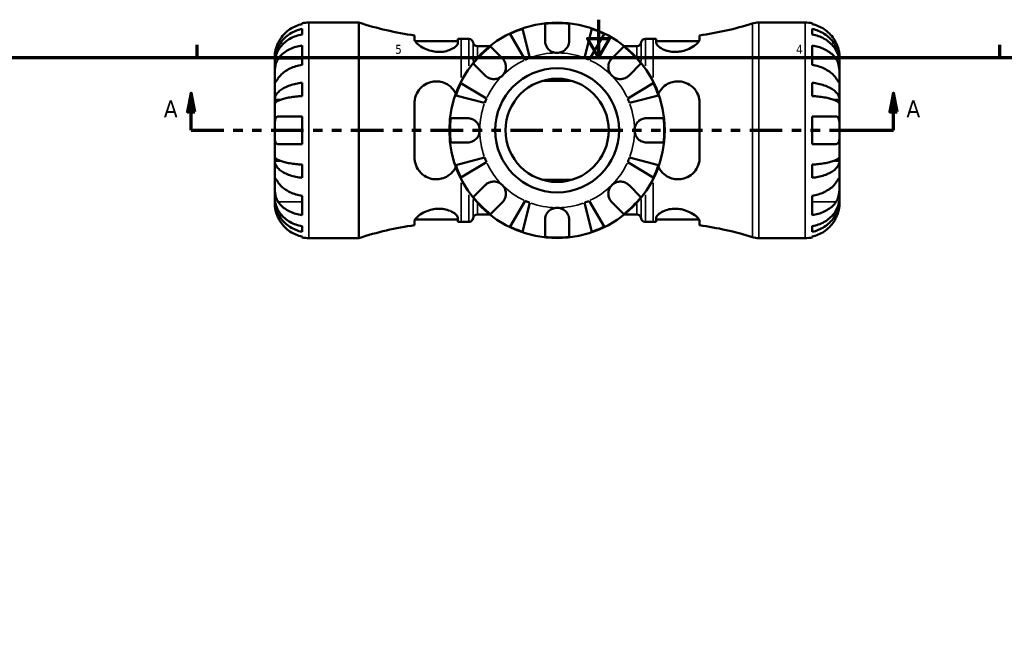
# Model space of a CAD drawing. Header units: inches. Extents: x 0.1 to 36.1, y -4.8 to 25.1.
# Tile 7 of 12: x 10.9 to 21.3, y 15 to 21.4. Entities that reach past the tile are written whole.
import ezdxf

# ---------------------------------------------------------------- set-up
doc = ezdxf.new("R2010")
doc.units = ezdxf.units.IN
doc.header["$MEASUREMENT"] = 0
doc.linetypes.add('DOUBLE_DASH_CHAIN', pattern=[1.2403, 0.6614, -0.0827, 0.1654, -0.0827, 0.1654, -0.0827])
for name, color, linetype, lineweight in [('Border (ANSI)', 7, 'Continuous', 70), ('Section Line (ANSI)', 7, 'DOUBLE_DASH_CHAIN', 70), ('Visible (ANSI)', 7, 'Continuous', 50), ('Visible Narrow (ANSI)', 7, 'Continuous', 35)]:
    doc.layers.add(name, color=color, linetype=linetype, lineweight=lineweight)
doc.styles.add('Label Text (ANSI)', font='tahoma.ttf')
doc.styles.add('Note Text (ANSI)', font='tahoma.ttf')

# ---------------------------------------------------------------- blocks, each defined once
blk = doc.blocks.new('Borders Default Border')
at = {"layer": 'Border (ANSI)'}
for p, q in [((12.75, 21), (12.75, 21.134)), ((21.25, 21), (21.25, 21.134))]:
    blk.add_line(p, q, dxfattribs=at)
at = {"layer": 'Border (ANSI)', "flags": 128}
for points in [[(17, 21.4), (17, 21), (16.885, 21.2), (17.115, 21.2), (17, 21)], [(0.5, 1), (0.5, 21), (33.5, 21), (33.5, 1), (0.5, 1)]]:
    blk.add_lwpolyline(points, dxfattribs=at)
at = {"layer": 'Border (ANSI)', "color": 5, "true_color": 0x0000ff, "char_height": 0.0945, "attachment_point": 7, "style": 'Note Text (ANSI)'}
for s, insert in [('5', (14.847, 21.038)), ('4', (19.092, 21.04))]:
    blk.add_mtext(s, dxfattribs=dict(at, insert=insert))
blk = doc.blocks.new('2dTransSection0')
at = {"layer": 'Section Line (ANSI)', "linetype": 'Continuous'}
for p, q in [((12.689, 20.624), (12.649, 20.427)), ((12.689, 20.427), (12.689, 20.624)), ((12.728, 20.427), (12.689, 20.624)), ((20.123, 20.624), (20.084, 20.427)), ((20.123, 20.427), (20.123, 20.624)), ((20.163, 20.427), (20.123, 20.624)), ((12.649, 20.427), (12.728, 20.427)), ((12.689, 20.23), (12.689, 20.427)), ((20.084, 20.427), (20.163, 20.427)), ((20.123, 20.23), (20.123, 20.427)), ((12.689, 20.23), (13.016, 20.23)), ((19.796, 20.23), (20.123, 20.23))]:
    blk.add_line(p, q, dxfattribs=at)
at = {"layer": 'Section Line (ANSI)', "linetype": 'DOUBLE_DASH_CHAIN', "ltscale": 0.520947}
blk.add_line((12.689, 20.23), (20.123, 20.23), dxfattribs=at)
at = {"layer": 'Section Line (ANSI)', "linetype": 'Continuous', "flags": 128}
for points in [[(12.728, 20.427), (12.689, 20.624), (12.649, 20.427), (12.728, 20.427)], [(20.163, 20.427), (20.123, 20.624), (20.084, 20.427), (20.163, 20.427)]]:
    blk.add_lwpolyline(points, dxfattribs=at)
at = {"layer": 'Section Line (ANSI)'}
for points in [[(12.728, 20.427), (12.689, 20.624), (12.649, 20.427), (12.728, 20.427)], [(20.163, 20.427), (20.123, 20.624), (20.084, 20.427), (20.163, 20.427)]]:
    blk.add_solid(points, dxfattribs=at)
at = {"layer": 'Section Line (ANSI)', "char_height": 0.18, "attachment_point": 7, "style": 'Label Text (ANSI)'}
for insert in [(12.399, 20.368), (20.26, 20.368)]:
    blk.add_mtext('A', dxfattribs=dict(at, insert=insert))

msp = doc.modelspace()

# ---------------------------------------------------------------- linework, layer by layer
at = {"layer": 'Visible (ANSI)'}
for p, q in [((13.935, 21.37), (14.462, 21.37)), ((14.462, 19.09), (14.462, 21.37)), ((18.697, 21.37), (19.189, 21.37)), ((13.863, 21.353), (13.863, 21.363)), ((13.863, 21.245), (13.863, 21.303)), ((16.194, 21.302), (16.273, 20.997)), ((16.434, 21.178), (16.434, 21.356)), ((16.69, 21.356), (16.69, 21.178)), ((16.851, 20.997), (16.93, 21.302)), ((19.261, 21.363), (19.261, 21.353)), ((19.261, 21.303), (19.261, 21.245)), ((15.053, 21.234), (15.053, 21.191)), ((15.06, 21.173), (15.512, 21.173)), ((15.512, 21.155), (15.512, 21.199)), ((15.546, 21.199), (15.627, 21.199)), ((16.224, 20.976), (16.064, 21.248)), ((17.06, 21.248), (16.9, 20.976)), ((17.497, 21.199), (17.578, 21.199)), ((17.612, 21.199), (17.612, 21.155)), ((17.612, 21.173), (18.064, 21.173)), ((18.071, 21.191), (18.071, 21.234)), ((13.863, 20.921), (13.863, 21.127)), ((15.718, 21.119), (15.849, 21.119)), ((15.856, 21.117), (15.983, 20.991)), ((17.141, 20.991), (17.268, 21.117)), ((17.275, 21.119), (17.406, 21.119)), ((19.261, 21.127), (19.261, 20.921)), ((13.572, 20.957), (13.572, 21.007)), ((13.572, 20.957), (13.573, 20.957)), ((13.572, 20.937), (13.572, 20.957)), ((19.552, 20.957), (19.551, 20.957)), ((19.552, 20.957), (19.552, 21.007)), ((19.552, 20.937), (19.552, 20.957)), ((13.572, 20.779), (13.572, 20.937)), ((15.801, 20.809), (15.675, 20.936)), ((17.449, 20.936), (17.323, 20.809)), ((19.552, 20.779), (19.552, 20.937)), ((13.572, 20.551), (13.572, 20.779)), ((16.715, 20.754), (16.409, 20.754)), ((19.552, 20.551), (19.552, 20.779)), ((13.863, 20.592), (13.863, 20.733)), ((15.544, 20.728), (15.815, 20.568)), ((17.309, 20.568), (17.58, 20.728)), ((19.261, 20.733), (19.261, 20.592)), ((13.572, 20.551), (13.627, 20.551)), ((13.572, 20.503), (13.572, 20.551)), ((15.795, 20.519), (15.49, 20.598)), ((17.634, 20.598), (17.329, 20.519)), ((19.552, 20.551), (19.497, 20.551)), ((19.552, 20.503), (19.552, 20.551)), ((13.572, 20.23), (13.572, 20.503)), ((15.053, 20.518), (15.053, 19.941)), ((18.071, 19.941), (18.071, 20.518)), ((19.552, 20.23), (19.552, 20.503)), ((13.607, 20.375), (13.863, 20.375)), ((13.863, 20.085), (13.863, 20.375)), ((15.436, 20.358), (15.614, 20.358)), ((17.51, 20.358), (17.688, 20.358)), ((19.261, 20.375), (19.261, 20.085)), ((19.261, 20.375), (19.516, 20.375)), ((13.572, 19.957), (13.572, 20.23)), ((19.552, 19.957), (19.552, 20.23)), ((13.863, 20.085), (13.607, 20.085)), ((15.614, 20.102), (15.436, 20.102)), ((17.688, 20.102), (17.51, 20.102)), ((19.516, 20.085), (19.261, 20.085)), ((13.572, 19.909), (13.572, 19.957)), ((13.572, 19.681), (13.572, 19.909)), ((13.572, 19.909), (13.627, 19.909)), ((15.49, 19.862), (15.795, 19.941)), ((17.329, 19.941), (17.634, 19.862)), ((19.552, 19.909), (19.497, 19.909)), ((19.552, 19.909), (19.552, 19.957)), ((19.552, 19.681), (19.552, 19.909)), ((13.863, 19.727), (13.863, 19.868)), ((15.815, 19.892), (15.544, 19.732)), ((17.58, 19.732), (17.309, 19.892)), ((19.261, 19.868), (19.261, 19.727)), ((16.409, 19.705), (16.715, 19.705)), ((13.572, 19.523), (13.572, 19.681)), ((15.675, 19.524), (15.801, 19.65)), ((17.323, 19.65), (17.449, 19.524)), ((19.552, 19.523), (19.552, 19.681)), ((13.572, 19.503), (13.572, 19.523)), ((13.572, 19.503), (13.573, 19.503)), ((13.572, 19.453), (13.572, 19.503)), ((13.863, 19.333), (13.863, 19.538)), ((19.261, 19.538), (19.261, 19.333)), ((19.552, 19.503), (19.551, 19.503)), ((19.552, 19.503), (19.552, 19.523)), ((19.552, 19.453), (19.552, 19.503)), ((15.983, 19.469), (15.856, 19.343)), ((16.064, 19.211), (16.224, 19.483)), ((16.273, 19.463), (16.194, 19.158)), ((16.93, 19.158), (16.851, 19.463)), ((16.9, 19.483), (17.06, 19.211)), ((17.268, 19.343), (17.141, 19.469)), ((15.06, 19.287), (15.512, 19.287)), ((15.512, 19.261), (15.512, 19.305)), ((15.718, 19.341), (15.849, 19.341)), ((17.275, 19.341), (17.406, 19.341)), ((17.612, 19.305), (17.612, 19.261)), ((17.612, 19.287), (18.064, 19.287)), ((13.863, 19.157), (13.863, 19.215)), ((15.053, 19.269), (15.053, 19.226)), ((15.546, 19.261), (15.627, 19.261)), ((16.434, 19.104), (16.434, 19.282)), ((16.69, 19.282), (16.69, 19.104)), ((17.497, 19.261), (17.578, 19.261)), ((18.071, 19.226), (18.071, 19.269)), ((19.261, 19.215), (19.261, 19.157)), ((13.863, 19.097), (13.863, 19.107)), ((13.935, 19.09), (14.462, 19.09)), ((18.697, 19.09), (19.189, 19.09)), ((19.261, 19.107), (19.261, 19.097))]:
    msp.add_line(p, q, dxfattribs=at)
for radius in [1.14, 0.656, 0.546]:
    msp.add_circle((16.562, 20.23), radius, dxfattribs=at)
for centre, radius, start, end in [((13.935, 21.007), 0.363, 90, 101.537), ((15.546, 24.715), 3.516, 252.058, 261.9525), ((18.697, 21.142), 0.228, 90, 107.3828), ((19.189, 21.007), 0.363, 78.463, 90), ((16.562, 20.23), 1.134, 108.9533, 116.0467), ((16.562, 20.23), 1.134, 83.5038, 96.4962), ((16.562, 20.23), 1.134, 63.9533, 71.0467), ((17.578, 24.715), 3.516, 278.0475, 287.3828), ((15.546, 24.715), 3.516, 269.4557, 270), ((15.627, 21.153), 0.0456, 7.1808, 90), ((17.497, 21.153), 0.0456, 90, 172.8192), ((17.578, 24.715), 3.516, 270, 270.5443), ((15.718, 21.165), 0.0456, 187.1808, 270), ((16.562, 20.23), 1.134, 128.5038, 141.4962), ((16.562, 20.23), 1.134, 38.5038, 51.4962), ((17.406, 21.165), 0.0456, 270, 352.8192), ((16.562, 20.23), 0.819, 110.6662, 114.3338), ((16.562, 20.23), 0.819, 65.6662, 69.3338), ((16.562, 20.23), 1.134, 153.9533, 161.0467), ((16.562, 20.23), 1.134, 18.9533, 26.0467), ((16.562, 20.23), 0.819, 155.6662, 159.3338), ((16.562, 20.23), 0.819, 20.6662, 24.3338), ((16.562, 20.23), 1.134, 173.5038, 186.4962), ((16.562, 20.23), 1.134, 353.5038, 6.4962), ((16.562, 20.23), 0.819, 200.6662, 204.3338), ((16.562, 20.23), 0.819, 335.6662, 339.3338), ((16.562, 20.23), 1.134, 198.9533, 206.0467), ((16.562, 20.23), 1.134, 333.9533, 341.0467), ((16.562, 20.23), 1.134, 218.5038, 231.4962), ((16.562, 20.23), 1.134, 308.5038, 321.4962), ((16.562, 20.23), 0.819, 245.6662, 249.3338), ((16.562, 20.23), 0.819, 290.6662, 294.3338), ((15.627, 19.306), 0.0456, 270, 352.8192), ((15.718, 19.295), 0.0456, 90, 172.8192), ((17.406, 19.295), 0.0456, 7.1808, 90), ((17.497, 19.306), 0.0456, 187.1808, 270), ((15.546, 15.745), 3.516, 98.0475, 107.942), ((15.546, 15.745), 3.516, 90, 90.5443), ((16.562, 20.23), 1.134, 243.9533, 251.0467), ((16.562, 20.23), 1.134, 288.9533, 296.0467), ((17.578, 15.745), 3.516, 89.4557, 90), ((17.578, 15.745), 3.516, 72.6172, 81.9525), ((13.935, 19.453), 0.363, 258.463, 270), ((16.562, 20.23), 1.134, 263.5038, 276.4962), ((18.697, 19.318), 0.228, 252.6172, 270), ((19.189, 19.453), 0.363, 270, 281.537)]:
    msp.add_arc(centre, radius, start, end, dxfattribs=at)
for points, knots in [([(13.572, 20.957), (13.572, 20.979), (13.574, 21.003), (13.584, 21.049), (13.591, 21.072), (13.608, 21.113), (13.62, 21.134), (13.647, 21.173), (13.663, 21.192), (13.694, 21.222), (13.713, 21.238), (13.754, 21.264), (13.776, 21.275), (13.817, 21.291), (13.839, 21.298), (13.863, 21.303)], [4.116409, 4.116409, 4.116409, 4.116409, 4.288347, 4.288347, 4.460284, 4.460284, 4.631581, 4.631581, 4.802877, 4.802877, 4.973777, 4.973777, 5.144676, 5.144676, 5.310922, 5.310922, 5.310922, 5.310922]), ([(13.863, 21.353), (13.839, 21.348), (13.817, 21.341), (13.776, 21.324), (13.754, 21.313), (13.714, 21.286), (13.695, 21.27), (13.663, 21.238), (13.647, 21.219), (13.624, 21.183), (13.615, 21.167), (13.607, 21.152)], [0.1751077, 0.1751077, 0.1751077, 0.1751077, 0.34055, 0.34055, 0.5115399, 0.5115399, 0.6825299, 0.6825299, 0.8547773, 0.8547773, 0.9804827, 0.9804827, 0.9804827, 0.9804827]), ([(19.516, 21.152), (19.509, 21.167), (19.5, 21.183), (19.477, 21.219), (19.461, 21.238), (19.429, 21.27), (19.41, 21.286), (19.37, 21.313), (19.348, 21.324), (19.307, 21.341), (19.284, 21.348), (19.261, 21.353)], [4.5472579, 4.5472579, 4.5472579, 4.5472579, 4.6729633, 4.6729633, 4.8452107, 4.8452107, 5.0162007, 5.0162007, 5.1871906, 5.1871906, 5.3526329, 5.3526329, 5.3526329, 5.3526329]), ([(19.261, 21.303), (19.285, 21.298), (19.307, 21.291), (19.348, 21.275), (19.37, 21.264), (19.411, 21.238), (19.429, 21.222), (19.461, 21.192), (19.477, 21.173), (19.504, 21.134), (19.516, 21.113), (19.533, 21.072), (19.54, 21.049), (19.55, 21.003), (19.552, 20.979), (19.552, 20.957)], [0.1751, 0.1751, 0.1751, 0.1751, 0.341346, 0.341346, 0.512245, 0.512245, 0.683145, 0.683145, 0.854441, 0.854441, 1.025738, 1.025738, 1.197675, 1.197675, 1.369613, 1.369613, 1.369613, 1.369613]), ([(13.863, 21.245), (13.839, 21.241), (13.817, 21.235), (13.776, 21.22), (13.754, 21.21), (13.713, 21.187), (13.694, 21.173), (13.663, 21.146), (13.647, 21.129), (13.62, 21.094), (13.608, 21.075), (13.591, 21.04), (13.584, 21.019), (13.574, 20.978), (13.572, 20.956), (13.572, 20.937)], [0.1751, 0.1751, 0.1751, 0.1751, 0.341346, 0.341346, 0.512245, 0.512245, 0.683145, 0.683145, 0.854441, 0.854441, 1.025738, 1.025738, 1.197675, 1.197675, 1.369613, 1.369613, 1.369613, 1.369613]), ([(15.512, 21.155), (15.512, 21.152), (15.511, 21.149), (15.506, 21.135), (15.497, 21.124), (15.468, 21.101), (15.447, 21.089), (15.401, 21.071), (15.379, 21.065), (15.335, 21.059), (15.314, 21.059), (15.272, 21.061), (15.251, 21.064), (15.204, 21.076), (15.18, 21.085), (15.13, 21.109), (15.107, 21.125), (15.073, 21.153), (15.062, 21.166), (15.054, 21.183), (15.053, 21.187), (15.053, 21.191)], [-2.049592, -2.049592, -2.049592, -2.049592, -1.968776, -1.968776, -1.73349, -1.73349, -1.476179, -1.476179, -1.278503, -1.278503, -1.119712, -1.119712, -0.954854, -0.954854, -0.743317, -0.743317, -0.469884, -0.469884, -0.220822, -0.220822, -0.112426, -0.112426, -0.112426, -0.112426]), ([(16.562, 21.049), (16.552, 21.049), (16.541, 21.051), (16.52, 21.056), (16.51, 21.06), (16.486, 21.073), (16.473, 21.083), (16.455, 21.105), (16.449, 21.116), (16.44, 21.137), (16.437, 21.149), (16.434, 21.166), (16.434, 21.172), (16.434, 21.178)], [0, 0, 0, 0, 0.0791759, 0.0791759, 0.1631505, 0.1631505, 0.2882875, 0.2882875, 0.382468, 0.382468, 0.4748636, 0.4748636, 0.5244048, 0.5244048, 0.5244048, 0.5244048]), ([(16.69, 21.178), (16.69, 21.168), (16.689, 21.159), (16.685, 21.138), (16.681, 21.128), (16.669, 21.106), (16.661, 21.096), (16.641, 21.075), (16.627, 21.066), (16.596, 21.053), (16.579, 21.049), (16.562, 21.049)], [-0.5247881, -0.5247881, -0.5247881, -0.5247881, -0.4459721, -0.4459721, -0.3557805, -0.3557805, -0.2557503, -0.2557503, -0.12932, -0.12932, 0, 0, 0, 0]), ([(18.071, 21.191), (18.071, 21.187), (18.07, 21.183), (18.063, 21.168), (18.053, 21.156), (18.023, 21.129), (18.002, 21.115), (17.955, 21.09), (17.93, 21.079), (17.881, 21.066), (17.86, 21.062), (17.818, 21.059), (17.798, 21.059), (17.754, 21.064), (17.732, 21.069), (17.687, 21.084), (17.666, 21.095), (17.632, 21.119), (17.62, 21.131), (17.613, 21.147), (17.612, 21.151), (17.612, 21.155)], [-2.068935, -2.068935, -2.068935, -2.068935, -1.966867, -1.966867, -1.731642, -1.731642, -1.477772, -1.477772, -1.248473, -1.248473, -1.080437, -1.080437, -0.924014, -0.924014, -0.734785, -0.734785, -0.489094, -0.489094, -0.232718, -0.232718, -0.129847, -0.129847, -0.129847, -0.129847]), ([(19.552, 20.937), (19.552, 20.956), (19.55, 20.978), (19.54, 21.019), (19.533, 21.04), (19.516, 21.075), (19.504, 21.094), (19.477, 21.129), (19.461, 21.146), (19.429, 21.173), (19.411, 21.187), (19.37, 21.21), (19.348, 21.22), (19.307, 21.235), (19.285, 21.241), (19.261, 21.245)], [4.116409, 4.116409, 4.116409, 4.116409, 4.288347, 4.288347, 4.460284, 4.460284, 4.631581, 4.631581, 4.802877, 4.802877, 4.973777, 4.973777, 5.144676, 5.144676, 5.310922, 5.310922, 5.310922, 5.310922]), ([(13.607, 21.152), (13.605, 21.146), (13.602, 21.14), (13.596, 21.126), (13.593, 21.117), (13.587, 21.099), (13.584, 21.09), (13.579, 21.069), (13.576, 21.057), (13.573, 21.035), (13.572, 21.025), (13.572, 21.01), (13.572, 21.007), (13.572, 21.007)], [-0.5956582, -0.5956582, -0.5956582, -0.5956582, -0.5465521, -0.5465521, -0.4734857, -0.4734857, -0.3959363, -0.3959363, -0.285072, -0.285072, -0.1464321, -0.1464321, 0, 0, 0, 0]), ([(13.607, 20.985), (13.615, 20.996), (13.624, 21.007), (13.647, 21.032), (13.663, 21.045), (13.695, 21.068), (13.714, 21.079), (13.754, 21.098), (13.776, 21.107), (13.817, 21.119), (13.839, 21.124), (13.863, 21.127)], [4.5472579, 4.5472579, 4.5472579, 4.5472579, 4.6729633, 4.6729633, 4.8452107, 4.8452107, 5.0162007, 5.0162007, 5.1871906, 5.1871906, 5.3526329, 5.3526329, 5.3526329, 5.3526329]), ([(19.261, 21.127), (19.284, 21.124), (19.307, 21.119), (19.348, 21.107), (19.37, 21.098), (19.41, 21.079), (19.429, 21.068), (19.461, 21.045), (19.477, 21.032), (19.5, 21.007), (19.509, 20.996), (19.516, 20.985)], [0.1751077, 0.1751077, 0.1751077, 0.1751077, 0.34055, 0.34055, 0.5115399, 0.5115399, 0.6825299, 0.6825299, 0.8547773, 0.8547773, 0.9804827, 0.9804827, 0.9804827, 0.9804827]), ([(19.552, 21.007), (19.552, 21.007), (19.552, 21.008), (19.552, 21.013), (19.552, 21.017), (19.551, 21.03), (19.55, 21.042), (19.546, 21.066), (19.543, 21.077), (19.538, 21.097), (19.535, 21.106), (19.529, 21.123), (19.525, 21.133), (19.52, 21.145), (19.518, 21.148), (19.516, 21.152)], [-2.5507934, -2.5507934, -2.5507934, -2.5507934, -2.4681857, -2.4681857, -2.3792339, -2.3792339, -2.2353535, -2.2353535, -2.1347187, -2.1347187, -2.0608254, -2.0608254, -1.9855601, -1.9855601, -1.9569442, -1.9569442, -1.9569442, -1.9569442]), ([(13.572, 20.779), (13.572, 20.786), (13.572, 20.794), (13.572, 20.812), (13.572, 20.822), (13.573, 20.848), (13.573, 20.863), (13.576, 20.894), (13.579, 20.908), (13.584, 20.932), (13.587, 20.941), (13.593, 20.958), (13.597, 20.966), (13.603, 20.977), (13.605, 20.981), (13.607, 20.985)], [0, 0, 0, 0, 0.0789569, 0.0789569, 0.1633117, 0.1633117, 0.283187, 0.283187, 0.3961463, 0.3961463, 0.4750638, 0.4750638, 0.5517935, 0.5517935, 0.5944511, 0.5944511, 0.5944511, 0.5944511]), ([(15.983, 20.991), (15.985, 20.988), (15.988, 20.985), (15.996, 20.976), (16, 20.969), (16.009, 20.954), (16.012, 20.945), (16.018, 20.924), (16.02, 20.911), (16.02, 20.882), (16.017, 20.866), (16.004, 20.836), (15.995, 20.821), (15.983, 20.809)], [-0.5247, -0.5247, -0.5247, -0.5247, -0.4918187, -0.4918187, -0.4242098, -0.4242098, -0.3529175, -0.3529175, -0.2525465, -0.2525465, -0.1292355, -0.1292355, 0, 0, 0, 0]), ([(17.141, 20.809), (17.135, 20.816), (17.129, 20.824), (17.118, 20.84), (17.114, 20.849), (17.106, 20.872), (17.104, 20.886), (17.104, 20.913), (17.106, 20.926), (17.112, 20.947), (17.116, 20.955), (17.124, 20.97), (17.129, 20.977), (17.137, 20.986), (17.139, 20.988), (17.141, 20.991)], [0, 0, 0, 0, 0.0727176, 0.0727176, 0.1504294, 0.1504294, 0.2566741, 0.2566741, 0.3574985, 0.3574985, 0.4278256, 0.4278256, 0.4958936, 0.4958936, 0.523971, 0.523971, 0.523971, 0.523971]), ([(19.516, 20.985), (19.519, 20.981), (19.521, 20.977), (19.527, 20.966), (19.531, 20.958), (19.537, 20.94), (19.54, 20.931), (19.545, 20.908), (19.547, 20.894), (19.551, 20.861), (19.551, 20.843), (19.552, 20.809), (19.552, 20.793), (19.552, 20.779)], [-0.5948881, -0.5948881, -0.5948881, -0.5948881, -0.5506313, -0.5506313, -0.4741512, -0.4741512, -0.3949688, -0.3949688, -0.2852738, -0.2852738, -0.1464037, -0.1464037, 0, 0, 0, 0]), ([(13.863, 20.921), (13.839, 20.918), (13.817, 20.913), (13.776, 20.901), (13.754, 20.893), (13.714, 20.874), (13.695, 20.862), (13.663, 20.84), (13.647, 20.826), (13.624, 20.801), (13.615, 20.79), (13.607, 20.779)], [0.1751077, 0.1751077, 0.1751077, 0.1751077, 0.34055, 0.34055, 0.5115399, 0.5115399, 0.6825299, 0.6825299, 0.8547773, 0.8547773, 0.9804827, 0.9804827, 0.9804827, 0.9804827]), ([(19.516, 20.779), (19.509, 20.79), (19.5, 20.801), (19.477, 20.826), (19.461, 20.84), (19.429, 20.862), (19.41, 20.874), (19.37, 20.893), (19.348, 20.901), (19.307, 20.913), (19.284, 20.918), (19.261, 20.921)], [4.5472579, 4.5472579, 4.5472579, 4.5472579, 4.6729633, 4.6729633, 4.8452107, 4.8452107, 5.0162007, 5.0162007, 5.1871906, 5.1871906, 5.3526329, 5.3526329, 5.3526329, 5.3526329]), ([(13.607, 20.779), (13.605, 20.775), (13.603, 20.772), (13.596, 20.763), (13.593, 20.757), (13.587, 20.748), (13.584, 20.745), (13.579, 20.738), (13.576, 20.736), (13.573, 20.737), (13.572, 20.74), (13.572, 20.755), (13.572, 20.765), (13.572, 20.779)], [-0.5948881, -0.5948881, -0.5948881, -0.5948881, -0.5506313, -0.5506313, -0.4741512, -0.4741512, -0.3949688, -0.3949688, -0.2852738, -0.2852738, -0.1464037, -0.1464037, 0, 0, 0, 0]), ([(15.053, 20.518), (15.053, 20.531), (15.054, 20.543), (15.061, 20.585), (15.072, 20.613), (15.102, 20.663), (15.123, 20.686), (15.17, 20.72), (15.195, 20.732), (15.244, 20.745), (15.265, 20.748), (15.308, 20.747), (15.328, 20.744), (15.371, 20.731), (15.394, 20.721), (15.439, 20.689), (15.46, 20.667), (15.481, 20.634), (15.486, 20.626), (15.49, 20.617)], [-2.074434, -2.074434, -2.074434, -2.074434, -1.973681, -1.973681, -1.732226, -1.732226, -1.478897, -1.478897, -1.250672, -1.250672, -1.082444, -1.082444, -0.924899, -0.924899, -0.733512, -0.733512, -0.487946, -0.487946, -0.411508, -0.411508, -0.411508, -0.411508]), ([(15.983, 20.809), (15.976, 20.803), (15.968, 20.797), (15.952, 20.786), (15.942, 20.782), (15.92, 20.774), (15.906, 20.772), (15.879, 20.772), (15.866, 20.774), (15.845, 20.78), (15.837, 20.784), (15.822, 20.792), (15.815, 20.797), (15.806, 20.805), (15.804, 20.807), (15.801, 20.809)], [0, 0, 0, 0, 0.0727176, 0.0727176, 0.1504294, 0.1504294, 0.2566741, 0.2566741, 0.3574985, 0.3574985, 0.4278256, 0.4278256, 0.4958936, 0.4958936, 0.523971, 0.523971, 0.523971, 0.523971]), ([(17.323, 20.809), (17.32, 20.807), (17.317, 20.804), (17.308, 20.796), (17.301, 20.791), (17.286, 20.783), (17.277, 20.78), (17.256, 20.773), (17.243, 20.772), (17.214, 20.772), (17.198, 20.775), (17.168, 20.788), (17.153, 20.797), (17.141, 20.809)], [-0.5247, -0.5247, -0.5247, -0.5247, -0.4918187, -0.4918187, -0.4242098, -0.4242098, -0.3529175, -0.3529175, -0.2525465, -0.2525465, -0.1292355, -0.1292355, 0, 0, 0, 0]), ([(17.634, 20.617), (17.636, 20.62), (17.637, 20.624), (17.654, 20.655), (17.675, 20.68), (17.72, 20.715), (17.743, 20.727), (17.787, 20.742), (17.807, 20.746), (17.849, 20.749), (17.87, 20.747), (17.917, 20.737), (17.942, 20.726), (17.992, 20.695), (18.015, 20.671), (18.049, 20.619), (18.061, 20.591), (18.069, 20.547), (18.071, 20.533), (18.071, 20.518)], [-1.768121, -1.768121, -1.768121, -1.768121, -1.738473, -1.738473, -1.479891, -1.479891, -1.27992, -1.27992, -1.121238, -1.121238, -0.958602, -0.958602, -0.744152, -0.744152, -0.47143, -0.47143, -0.221291, -0.221291, -0.106715, -0.106715, -0.106715, -0.106715]), ([(19.552, 20.779), (19.552, 20.772), (19.552, 20.765), (19.552, 20.754), (19.552, 20.749), (19.551, 20.74), (19.551, 20.737), (19.547, 20.736), (19.545, 20.738), (19.54, 20.745), (19.537, 20.749), (19.531, 20.758), (19.527, 20.763), (19.521, 20.772), (19.519, 20.775), (19.516, 20.779)], [0, 0, 0, 0, 0.0789569, 0.0789569, 0.1633117, 0.1633117, 0.283187, 0.283187, 0.3961463, 0.3961463, 0.4750638, 0.4750638, 0.5517935, 0.5517935, 0.5944511, 0.5944511, 0.5944511, 0.5944511]), ([(13.572, 20.551), (13.572, 20.563), (13.574, 20.575), (13.584, 20.6), (13.591, 20.612), (13.608, 20.633), (13.62, 20.644), (13.647, 20.665), (13.663, 20.674), (13.694, 20.69), (13.713, 20.698), (13.754, 20.712), (13.776, 20.718), (13.817, 20.726), (13.839, 20.73), (13.863, 20.733)], [4.116409, 4.116409, 4.116409, 4.116409, 4.288347, 4.288347, 4.460284, 4.460284, 4.631581, 4.631581, 4.802877, 4.802877, 4.973777, 4.973777, 5.144676, 5.144676, 5.310922, 5.310922, 5.310922, 5.310922]), ([(19.261, 20.733), (19.285, 20.73), (19.307, 20.726), (19.348, 20.718), (19.37, 20.712), (19.411, 20.698), (19.429, 20.69), (19.461, 20.674), (19.477, 20.665), (19.504, 20.644), (19.516, 20.633), (19.533, 20.612), (19.54, 20.6), (19.55, 20.575), (19.552, 20.563), (19.552, 20.551)], [0.1751, 0.1751, 0.1751, 0.1751, 0.341346, 0.341346, 0.512245, 0.512245, 0.683145, 0.683145, 0.854441, 0.854441, 1.025738, 1.025738, 1.197675, 1.197675, 1.369613, 1.369613, 1.369613, 1.369613]), ([(13.863, 20.592), (13.839, 20.591), (13.817, 20.589), (13.776, 20.585), (13.754, 20.582), (13.713, 20.575), (13.694, 20.571), (13.663, 20.563), (13.647, 20.559), (13.62, 20.548), (13.608, 20.543), (13.591, 20.533), (13.584, 20.527), (13.574, 20.515), (13.572, 20.508), (13.572, 20.503)], [0.1751, 0.1751, 0.1751, 0.1751, 0.341346, 0.341346, 0.512245, 0.512245, 0.683145, 0.683145, 0.854441, 0.854441, 1.025738, 1.025738, 1.197675, 1.197675, 1.369613, 1.369613, 1.369613, 1.369613]), ([(19.552, 20.503), (19.552, 20.508), (19.55, 20.515), (19.54, 20.527), (19.533, 20.533), (19.516, 20.543), (19.504, 20.548), (19.477, 20.559), (19.461, 20.563), (19.429, 20.571), (19.411, 20.575), (19.37, 20.582), (19.348, 20.585), (19.307, 20.589), (19.285, 20.591), (19.261, 20.592)], [4.116409, 4.116409, 4.116409, 4.116409, 4.288347, 4.288347, 4.460284, 4.460284, 4.631581, 4.631581, 4.802877, 4.802877, 4.973777, 4.973777, 5.144676, 5.144676, 5.310922, 5.310922, 5.310922, 5.310922]), ([(13.572, 20.23), (13.572, 20.242), (13.572, 20.253), (13.572, 20.278), (13.572, 20.29), (13.573, 20.317), (13.575, 20.332), (13.579, 20.351), (13.582, 20.358), (13.587, 20.366), (13.589, 20.368), (13.594, 20.372), (13.597, 20.373), (13.602, 20.375), (13.605, 20.375), (13.607, 20.375)], [0, 0, 0, 0, 0.0901134, 0.0901134, 0.1893172, 0.1893172, 0.331211, 0.331211, 0.4271369, 0.4271369, 0.4886583, 0.4886583, 0.5452931, 0.5452931, 0.5915475, 0.5915475, 0.5915475, 0.5915475]), ([(15.614, 20.358), (15.619, 20.358), (15.624, 20.358), (15.636, 20.357), (15.643, 20.355), (15.659, 20.35), (15.667, 20.347), (15.687, 20.337), (15.697, 20.329), (15.718, 20.308), (15.726, 20.294), (15.739, 20.264), (15.743, 20.247), (15.743, 20.23)], [-0.5211875, -0.5211875, -0.5211875, -0.5211875, -0.4827149, -0.4827149, -0.4207878, -0.4207878, -0.3526592, -0.3526592, -0.2514043, -0.2514043, -0.1290367, -0.1290367, 0, 0, 0, 0]), ([(17.381, 20.23), (17.381, 20.241), (17.383, 20.252), (17.389, 20.274), (17.393, 20.285), (17.408, 20.31), (17.419, 20.322), (17.441, 20.339), (17.45, 20.344), (17.467, 20.351), (17.475, 20.354), (17.49, 20.357), (17.498, 20.358), (17.507, 20.358), (17.508, 20.358), (17.51, 20.358)], [-2.2624521, -2.2624521, -2.2624521, -2.2624521, -2.1788932, -2.1788932, -2.0870705, -2.0870705, -1.9601211, -1.9601211, -1.8755047, -1.8755047, -1.811327, -1.811327, -1.7448754, -1.7448754, -1.7354217, -1.7354217, -1.7354217, -1.7354217]), ([(19.516, 20.375), (19.517, 20.375), (19.517, 20.375), (19.52, 20.375), (19.524, 20.375), (19.53, 20.372), (19.532, 20.37), (19.537, 20.366), (19.54, 20.362), (19.545, 20.351), (19.547, 20.342), (19.551, 20.317), (19.551, 20.302), (19.552, 20.268), (19.552, 20.249), (19.552, 20.23)], [-0.5983837, -0.5983837, -0.5983837, -0.5983837, -0.5958691, -0.5958691, -0.5303217, -0.5303217, -0.4729706, -0.4729706, -0.4033838, -0.4033838, -0.2837257, -0.2837257, -0.1465154, -0.1465154, 0, 0, 0, 0]), ([(13.607, 20.085), (13.607, 20.085), (13.607, 20.085), (13.603, 20.085), (13.6, 20.085), (13.594, 20.088), (13.592, 20.089), (13.587, 20.094), (13.584, 20.098), (13.579, 20.109), (13.576, 20.118), (13.573, 20.142), (13.572, 20.157), (13.572, 20.192), (13.572, 20.211), (13.572, 20.23)], [-0.5983837, -0.5983837, -0.5983837, -0.5983837, -0.5958691, -0.5958691, -0.5303217, -0.5303217, -0.4729706, -0.4729706, -0.4033838, -0.4033838, -0.2837257, -0.2837257, -0.1465154, -0.1465154, 0, 0, 0, 0]), ([(15.743, 20.23), (15.743, 20.219), (15.741, 20.208), (15.735, 20.186), (15.731, 20.175), (15.716, 20.15), (15.705, 20.138), (15.683, 20.121), (15.674, 20.116), (15.657, 20.109), (15.649, 20.106), (15.633, 20.103), (15.625, 20.102), (15.617, 20.102), (15.615, 20.102), (15.614, 20.102)], [-2.2624521, -2.2624521, -2.2624521, -2.2624521, -2.1788932, -2.1788932, -2.0870705, -2.0870705, -1.9601211, -1.9601211, -1.8755047, -1.8755047, -1.811327, -1.811327, -1.7448754, -1.7448754, -1.7354217, -1.7354217, -1.7354217, -1.7354217]), ([(17.51, 20.102), (17.505, 20.102), (17.5, 20.102), (17.488, 20.103), (17.48, 20.105), (17.465, 20.109), (17.457, 20.113), (17.437, 20.123), (17.427, 20.131), (17.406, 20.152), (17.397, 20.166), (17.385, 20.196), (17.381, 20.213), (17.381, 20.23)], [-0.5211875, -0.5211875, -0.5211875, -0.5211875, -0.4827149, -0.4827149, -0.4207878, -0.4207878, -0.3526592, -0.3526592, -0.2514043, -0.2514043, -0.1290367, -0.1290367, 0, 0, 0, 0]), ([(19.552, 20.23), (19.552, 20.218), (19.552, 20.206), (19.552, 20.182), (19.552, 20.17), (19.551, 20.142), (19.549, 20.128), (19.545, 20.109), (19.542, 20.102), (19.537, 20.094), (19.535, 20.091), (19.529, 20.088), (19.527, 20.086), (19.522, 20.085), (19.519, 20.085), (19.516, 20.085)], [0, 0, 0, 0, 0.0901134, 0.0901134, 0.1893172, 0.1893172, 0.331211, 0.331211, 0.4271369, 0.4271369, 0.4886583, 0.4886583, 0.5452931, 0.5452931, 0.5915475, 0.5915475, 0.5915475, 0.5915475]), ([(13.572, 19.957), (13.572, 19.951), (13.574, 19.945), (13.584, 19.933), (13.591, 19.927), (13.608, 19.917), (13.62, 19.911), (13.647, 19.901), (13.663, 19.896), (13.694, 19.888), (13.713, 19.884), (13.754, 19.878), (13.776, 19.875), (13.817, 19.871), (13.839, 19.869), (13.863, 19.868)], [4.116409, 4.116409, 4.116409, 4.116409, 4.288347, 4.288347, 4.460284, 4.460284, 4.631581, 4.631581, 4.802877, 4.802877, 4.973777, 4.973777, 5.144676, 5.144676, 5.310922, 5.310922, 5.310922, 5.310922]), ([(13.863, 19.727), (13.839, 19.73), (13.817, 19.733), (13.776, 19.742), (13.754, 19.748), (13.713, 19.762), (13.694, 19.77), (13.663, 19.786), (13.647, 19.795), (13.62, 19.816), (13.608, 19.827), (13.591, 19.848), (13.584, 19.86), (13.574, 19.885), (13.572, 19.897), (13.572, 19.909)], [0.1751, 0.1751, 0.1751, 0.1751, 0.341346, 0.341346, 0.512245, 0.512245, 0.683145, 0.683145, 0.854441, 0.854441, 1.025738, 1.025738, 1.197675, 1.197675, 1.369613, 1.369613, 1.369613, 1.369613]), ([(15.49, 19.843), (15.488, 19.838), (15.485, 19.834), (15.468, 19.802), (15.447, 19.778), (15.401, 19.743), (15.379, 19.731), (15.335, 19.717), (15.314, 19.713), (15.272, 19.711), (15.251, 19.713), (15.204, 19.724), (15.18, 19.735), (15.13, 19.767), (15.107, 19.79), (15.073, 19.843), (15.062, 19.871), (15.054, 19.914), (15.053, 19.928), (15.053, 19.941)], [-1.773755, -1.773755, -1.773755, -1.773755, -1.73349, -1.73349, -1.476179, -1.476179, -1.278503, -1.278503, -1.119712, -1.119712, -0.954854, -0.954854, -0.743317, -0.743317, -0.469884, -0.469884, -0.220822, -0.220822, -0.112426, -0.112426, -0.112426, -0.112426]), ([(18.071, 19.941), (18.071, 19.929), (18.07, 19.916), (18.063, 19.875), (18.053, 19.848), (18.023, 19.798), (18.002, 19.775), (17.955, 19.741), (17.93, 19.728), (17.881, 19.715), (17.86, 19.712), (17.818, 19.712), (17.798, 19.715), (17.754, 19.728), (17.732, 19.738), (17.687, 19.769), (17.666, 19.791), (17.644, 19.825), (17.639, 19.833), (17.634, 19.843)], [-2.068935, -2.068935, -2.068935, -2.068935, -1.966867, -1.966867, -1.731642, -1.731642, -1.477772, -1.477772, -1.248473, -1.248473, -1.080437, -1.080437, -0.924014, -0.924014, -0.734785, -0.734785, -0.489094, -0.489094, -0.40597, -0.40597, -0.40597, -0.40597]), ([(19.261, 19.868), (19.285, 19.869), (19.307, 19.871), (19.348, 19.875), (19.37, 19.878), (19.411, 19.884), (19.429, 19.888), (19.461, 19.896), (19.477, 19.901), (19.504, 19.911), (19.516, 19.917), (19.533, 19.927), (19.54, 19.933), (19.55, 19.945), (19.552, 19.951), (19.552, 19.957)], [0.1751, 0.1751, 0.1751, 0.1751, 0.341346, 0.341346, 0.512245, 0.512245, 0.683145, 0.683145, 0.854441, 0.854441, 1.025738, 1.025738, 1.197675, 1.197675, 1.369613, 1.369613, 1.369613, 1.369613]), ([(19.552, 19.909), (19.552, 19.897), (19.55, 19.885), (19.54, 19.86), (19.533, 19.848), (19.516, 19.827), (19.504, 19.816), (19.477, 19.795), (19.461, 19.786), (19.429, 19.77), (19.411, 19.762), (19.37, 19.748), (19.348, 19.742), (19.307, 19.733), (19.285, 19.73), (19.261, 19.727)], [4.116409, 4.116409, 4.116409, 4.116409, 4.288347, 4.288347, 4.460284, 4.460284, 4.631581, 4.631581, 4.802877, 4.802877, 4.973777, 4.973777, 5.144676, 5.144676, 5.310922, 5.310922, 5.310922, 5.310922]), ([(13.572, 19.681), (13.572, 19.688), (13.572, 19.695), (13.572, 19.706), (13.572, 19.711), (13.573, 19.72), (13.573, 19.723), (13.576, 19.724), (13.579, 19.722), (13.584, 19.715), (13.587, 19.711), (13.593, 19.702), (13.597, 19.697), (13.603, 19.688), (13.605, 19.684), (13.607, 19.681)], [0, 0, 0, 0, 0.0789569, 0.0789569, 0.1633117, 0.1633117, 0.283187, 0.283187, 0.3961463, 0.3961463, 0.4750638, 0.4750638, 0.5517935, 0.5517935, 0.5944511, 0.5944511, 0.5944511, 0.5944511]), ([(19.516, 19.681), (19.519, 19.684), (19.521, 19.688), (19.527, 19.697), (19.531, 19.702), (19.537, 19.711), (19.54, 19.715), (19.545, 19.722), (19.547, 19.724), (19.551, 19.723), (19.551, 19.719), (19.552, 19.705), (19.552, 19.694), (19.552, 19.681)], [-0.5948881, -0.5948881, -0.5948881, -0.5948881, -0.5506313, -0.5506313, -0.4741512, -0.4741512, -0.3949688, -0.3949688, -0.2852738, -0.2852738, -0.1464037, -0.1464037, 0, 0, 0, 0]), ([(13.607, 19.475), (13.605, 19.479), (13.603, 19.483), (13.596, 19.494), (13.593, 19.502), (13.587, 19.519), (13.584, 19.529), (13.579, 19.552), (13.576, 19.566), (13.573, 19.598), (13.572, 19.616), (13.572, 19.651), (13.572, 19.667), (13.572, 19.681)], [-0.5948881, -0.5948881, -0.5948881, -0.5948881, -0.5506313, -0.5506313, -0.4741512, -0.4741512, -0.3949688, -0.3949688, -0.2852738, -0.2852738, -0.1464037, -0.1464037, 0, 0, 0, 0]), ([(13.607, 19.681), (13.615, 19.67), (13.624, 19.659), (13.647, 19.633), (13.663, 19.62), (13.695, 19.597), (13.714, 19.586), (13.754, 19.567), (13.776, 19.559), (13.817, 19.547), (13.839, 19.542), (13.863, 19.538)], [4.5472579, 4.5472579, 4.5472579, 4.5472579, 4.6729633, 4.6729633, 4.8452107, 4.8452107, 5.0162007, 5.0162007, 5.1871906, 5.1871906, 5.3526329, 5.3526329, 5.3526329, 5.3526329]), ([(15.801, 19.65), (15.804, 19.653), (15.807, 19.656), (15.816, 19.664), (15.823, 19.668), (15.838, 19.677), (15.847, 19.68), (15.868, 19.686), (15.881, 19.688), (15.91, 19.688), (15.926, 19.685), (15.956, 19.672), (15.971, 19.662), (15.983, 19.65)], [-0.5247, -0.5247, -0.5247, -0.5247, -0.4918187, -0.4918187, -0.4242098, -0.4242098, -0.3529175, -0.3529175, -0.2525465, -0.2525465, -0.1292355, -0.1292355, 0, 0, 0, 0]), ([(15.983, 19.65), (15.989, 19.644), (15.995, 19.636), (16.006, 19.62), (16.01, 19.61), (16.018, 19.587), (16.02, 19.574), (16.02, 19.547), (16.018, 19.534), (16.012, 19.513), (16.008, 19.505), (16, 19.49), (15.995, 19.483), (15.987, 19.474), (15.985, 19.471), (15.983, 19.469)], [0, 0, 0, 0, 0.0727176, 0.0727176, 0.1504294, 0.1504294, 0.2566741, 0.2566741, 0.3574985, 0.3574985, 0.4278256, 0.4278256, 0.4958936, 0.4958936, 0.523971, 0.523971, 0.523971, 0.523971]), ([(17.141, 19.469), (17.139, 19.472), (17.136, 19.475), (17.128, 19.484), (17.123, 19.491), (17.115, 19.506), (17.112, 19.515), (17.105, 19.536), (17.104, 19.549), (17.104, 19.578), (17.107, 19.594), (17.12, 19.624), (17.129, 19.638), (17.141, 19.65)], [-0.5247, -0.5247, -0.5247, -0.5247, -0.4918187, -0.4918187, -0.4242098, -0.4242098, -0.3529175, -0.3529175, -0.2525465, -0.2525465, -0.1292355, -0.1292355, 0, 0, 0, 0]), ([(17.141, 19.65), (17.148, 19.657), (17.156, 19.663), (17.172, 19.674), (17.182, 19.678), (17.204, 19.686), (17.218, 19.688), (17.245, 19.688), (17.258, 19.686), (17.279, 19.679), (17.287, 19.676), (17.302, 19.667), (17.309, 19.663), (17.318, 19.655), (17.32, 19.653), (17.323, 19.65)], [0, 0, 0, 0, 0.0727176, 0.0727176, 0.1504294, 0.1504294, 0.2566741, 0.2566741, 0.3574985, 0.3574985, 0.4278256, 0.4278256, 0.4958936, 0.4958936, 0.523971, 0.523971, 0.523971, 0.523971]), ([(19.261, 19.538), (19.284, 19.542), (19.307, 19.547), (19.348, 19.559), (19.37, 19.567), (19.41, 19.586), (19.429, 19.597), (19.461, 19.62), (19.477, 19.633), (19.5, 19.659), (19.509, 19.67), (19.516, 19.681)], [0.1751077, 0.1751077, 0.1751077, 0.1751077, 0.34055, 0.34055, 0.5115399, 0.5115399, 0.6825299, 0.6825299, 0.8547773, 0.8547773, 0.9804827, 0.9804827, 0.9804827, 0.9804827]), ([(19.552, 19.681), (19.552, 19.673), (19.552, 19.665), (19.552, 19.647), (19.552, 19.637), (19.551, 19.612), (19.551, 19.597), (19.547, 19.566), (19.545, 19.552), (19.54, 19.528), (19.537, 19.519), (19.531, 19.502), (19.527, 19.494), (19.521, 19.483), (19.519, 19.479), (19.516, 19.475)], [0, 0, 0, 0, 0.0789569, 0.0789569, 0.1633117, 0.1633117, 0.283187, 0.283187, 0.3961463, 0.3961463, 0.4750638, 0.4750638, 0.5517935, 0.5517935, 0.5944511, 0.5944511, 0.5944511, 0.5944511]), ([(13.572, 19.523), (13.572, 19.503), (13.574, 19.482), (13.584, 19.441), (13.591, 19.42), (13.608, 19.384), (13.62, 19.365), (13.647, 19.33), (13.663, 19.314), (13.694, 19.287), (13.713, 19.273), (13.754, 19.25), (13.776, 19.24), (13.817, 19.225), (13.839, 19.219), (13.863, 19.215)], [4.116409, 4.116409, 4.116409, 4.116409, 4.288347, 4.288347, 4.460284, 4.460284, 4.631581, 4.631581, 4.802877, 4.802877, 4.973777, 4.973777, 5.144676, 5.144676, 5.310922, 5.310922, 5.310922, 5.310922]), ([(13.863, 19.157), (13.839, 19.161), (13.817, 19.168), (13.776, 19.185), (13.754, 19.196), (13.713, 19.222), (13.694, 19.237), (13.663, 19.268), (13.647, 19.286), (13.62, 19.326), (13.608, 19.347), (13.591, 19.387), (13.584, 19.41), (13.574, 19.457), (13.572, 19.481), (13.572, 19.503)], [0.1751, 0.1751, 0.1751, 0.1751, 0.341346, 0.341346, 0.512245, 0.512245, 0.683145, 0.683145, 0.854441, 0.854441, 1.025738, 1.025738, 1.197675, 1.197675, 1.369613, 1.369613, 1.369613, 1.369613]), ([(19.261, 19.215), (19.285, 19.219), (19.307, 19.225), (19.348, 19.24), (19.37, 19.25), (19.411, 19.273), (19.429, 19.287), (19.461, 19.314), (19.477, 19.33), (19.504, 19.365), (19.516, 19.384), (19.533, 19.42), (19.54, 19.441), (19.55, 19.482), (19.552, 19.503), (19.552, 19.523)], [0.1751, 0.1751, 0.1751, 0.1751, 0.341346, 0.341346, 0.512245, 0.512245, 0.683145, 0.683145, 0.854441, 0.854441, 1.025738, 1.025738, 1.197675, 1.197675, 1.369613, 1.369613, 1.369613, 1.369613]), ([(19.552, 19.503), (19.552, 19.481), (19.55, 19.457), (19.54, 19.41), (19.533, 19.387), (19.516, 19.347), (19.504, 19.326), (19.477, 19.286), (19.461, 19.268), (19.429, 19.237), (19.411, 19.222), (19.37, 19.196), (19.348, 19.185), (19.307, 19.168), (19.285, 19.161), (19.261, 19.157)], [4.116409, 4.116409, 4.116409, 4.116409, 4.288347, 4.288347, 4.460284, 4.460284, 4.631581, 4.631581, 4.802877, 4.802877, 4.973777, 4.973777, 5.144676, 5.144676, 5.310922, 5.310922, 5.310922, 5.310922]), ([(13.572, 19.453), (13.572, 19.453), (13.572, 19.452), (13.572, 19.447), (13.572, 19.443), (13.573, 19.429), (13.574, 19.418), (13.578, 19.394), (13.581, 19.383), (13.586, 19.363), (13.589, 19.354), (13.595, 19.336), (13.599, 19.327), (13.604, 19.315), (13.606, 19.311), (13.607, 19.308)], [-2.5507934, -2.5507934, -2.5507934, -2.5507934, -2.4681857, -2.4681857, -2.3792339, -2.3792339, -2.2353535, -2.2353535, -2.1347187, -2.1347187, -2.0608254, -2.0608254, -1.9855601, -1.9855601, -1.9569442, -1.9569442, -1.9569442, -1.9569442]), ([(13.863, 19.333), (13.839, 19.336), (13.817, 19.341), (13.776, 19.353), (13.754, 19.361), (13.714, 19.381), (13.695, 19.392), (13.663, 19.414), (13.647, 19.428), (13.624, 19.453), (13.615, 19.464), (13.607, 19.475)], [0.1751077, 0.1751077, 0.1751077, 0.1751077, 0.34055, 0.34055, 0.5115399, 0.5115399, 0.6825299, 0.6825299, 0.8547773, 0.8547773, 0.9804827, 0.9804827, 0.9804827, 0.9804827]), ([(15.053, 19.269), (15.053, 19.272), (15.054, 19.277), (15.061, 19.292), (15.072, 19.304), (15.102, 19.331), (15.123, 19.346), (15.17, 19.371), (15.195, 19.381), (15.244, 19.394), (15.265, 19.398), (15.308, 19.401), (15.328, 19.401), (15.371, 19.396), (15.394, 19.39), (15.439, 19.375), (15.46, 19.364), (15.493, 19.34), (15.504, 19.328), (15.511, 19.312), (15.512, 19.308), (15.512, 19.305)], [-2.074434, -2.074434, -2.074434, -2.074434, -1.973681, -1.973681, -1.732226, -1.732226, -1.478897, -1.478897, -1.250672, -1.250672, -1.082444, -1.082444, -0.924899, -0.924899, -0.733512, -0.733512, -0.487946, -0.487946, -0.232324, -0.232324, -0.135396, -0.135396, -0.135396, -0.135396]), ([(16.434, 19.282), (16.434, 19.287), (16.434, 19.292), (16.435, 19.304), (16.437, 19.311), (16.442, 19.327), (16.445, 19.335), (16.455, 19.354), (16.463, 19.365), (16.484, 19.385), (16.498, 19.394), (16.528, 19.407), (16.545, 19.41), (16.562, 19.41)], [-0.5211875, -0.5211875, -0.5211875, -0.5211875, -0.4827149, -0.4827149, -0.4207878, -0.4207878, -0.3526592, -0.3526592, -0.2514043, -0.2514043, -0.1290367, -0.1290367, 0, 0, 0, 0]), ([(16.562, 19.41), (16.573, 19.41), (16.584, 19.409), (16.606, 19.403), (16.617, 19.399), (16.642, 19.384), (16.654, 19.373), (16.671, 19.351), (16.676, 19.342), (16.683, 19.325), (16.686, 19.317), (16.689, 19.301), (16.69, 19.293), (16.69, 19.284), (16.69, 19.283), (16.69, 19.282)], [-2.2624521, -2.2624521, -2.2624521, -2.2624521, -2.1788932, -2.1788932, -2.0870705, -2.0870705, -1.9601211, -1.9601211, -1.8755047, -1.8755047, -1.811327, -1.811327, -1.7448754, -1.7448754, -1.7354217, -1.7354217, -1.7354217, -1.7354217]), ([(17.612, 19.305), (17.612, 19.308), (17.612, 19.311), (17.617, 19.324), (17.626, 19.335), (17.654, 19.358), (17.675, 19.37), (17.72, 19.388), (17.743, 19.394), (17.787, 19.4), (17.807, 19.401), (17.849, 19.399), (17.87, 19.396), (17.917, 19.385), (17.942, 19.376), (17.992, 19.352), (18.015, 19.336), (18.049, 19.308), (18.061, 19.294), (18.069, 19.278), (18.071, 19.273), (18.071, 19.269)], [-2.043966, -2.043966, -2.043966, -2.043966, -1.964762, -1.964762, -1.738473, -1.738473, -1.479891, -1.479891, -1.27992, -1.27992, -1.121238, -1.121238, -0.958602, -0.958602, -0.744152, -0.744152, -0.47143, -0.47143, -0.221291, -0.221291, -0.106715, -0.106715, -0.106715, -0.106715]), ([(19.516, 19.475), (19.509, 19.464), (19.5, 19.453), (19.477, 19.428), (19.461, 19.414), (19.429, 19.392), (19.41, 19.381), (19.37, 19.361), (19.348, 19.353), (19.307, 19.341), (19.284, 19.336), (19.261, 19.333)], [4.5472579, 4.5472579, 4.5472579, 4.5472579, 4.6729633, 4.6729633, 4.8452107, 4.8452107, 5.0162007, 5.0162007, 5.1871906, 5.1871906, 5.3526329, 5.3526329, 5.3526329, 5.3526329]), ([(19.516, 19.308), (19.519, 19.314), (19.522, 19.32), (19.528, 19.334), (19.531, 19.343), (19.537, 19.361), (19.54, 19.37), (19.545, 19.391), (19.547, 19.402), (19.551, 19.425), (19.551, 19.435), (19.552, 19.449), (19.552, 19.453), (19.552, 19.453)], [-0.5956582, -0.5956582, -0.5956582, -0.5956582, -0.5465521, -0.5465521, -0.4734857, -0.4734857, -0.3959363, -0.3959363, -0.285072, -0.285072, -0.1464321, -0.1464321, 0, 0, 0, 0]), ([(13.607, 19.308), (13.615, 19.292), (13.624, 19.277), (13.647, 19.241), (13.663, 19.222), (13.695, 19.19), (13.714, 19.174), (13.754, 19.147), (13.776, 19.135), (13.817, 19.119), (13.839, 19.111), (13.863, 19.107)], [4.5472579, 4.5472579, 4.5472579, 4.5472579, 4.6729633, 4.6729633, 4.8452107, 4.8452107, 5.0162007, 5.0162007, 5.1871906, 5.1871906, 5.3526329, 5.3526329, 5.3526329, 5.3526329]), ([(19.261, 19.107), (19.284, 19.111), (19.307, 19.119), (19.348, 19.135), (19.37, 19.147), (19.41, 19.174), (19.429, 19.19), (19.461, 19.222), (19.477, 19.241), (19.5, 19.277), (19.509, 19.292), (19.516, 19.308)], [0.1751077, 0.1751077, 0.1751077, 0.1751077, 0.34055, 0.34055, 0.5115399, 0.5115399, 0.6825299, 0.6825299, 0.8547773, 0.8547773, 0.9804827, 0.9804827, 0.9804827, 0.9804827])]:
    msp.add_open_spline(points, degree=3, knots=knots, dxfattribs=at)
at = {"layer": 'Visible Narrow (ANSI)'}
for p, q in [((13.935, 19.104), (13.935, 21.356)), ((18.629, 19.114), (18.629, 21.346)), ((18.697, 21.356), (18.697, 19.104)), ((19.189, 19.104), (19.189, 21.356)), ((15.546, 20.787), (15.546, 21.198)), ((15.627, 20.912), (15.627, 21.198)), ((17.497, 21.198), (17.497, 20.912)), ((17.578, 20.787), (17.578, 21.198)), ((15.672, 20.963), (15.672, 21.158)), ((15.718, 21.119), (15.718, 21.008)), ((17.406, 21.008), (17.406, 21.119)), ((17.452, 21.158), (17.452, 20.963)), ((13.62, 20.985), (13.85, 20.985)), ((19.504, 20.985), (19.274, 20.985)), ((15.546, 19.262), (15.546, 19.673)), ((17.578, 19.262), (17.578, 19.673)), ((15.627, 19.262), (15.627, 19.548)), ((15.672, 19.301), (15.672, 19.497)), ((17.452, 19.497), (17.452, 19.301)), ((17.497, 19.548), (17.497, 19.262)), ((13.62, 19.475), (13.85, 19.475)), ((15.718, 19.452), (15.718, 19.341)), ((17.406, 19.341), (17.406, 19.452)), ((19.504, 19.475), (19.274, 19.475))]:
    msp.add_line(p, q, dxfattribs=at)
for start, end in [(115.3671, 133.9667), (91.0333, 109.6329), (70.3671, 88.9667), (46.0333, 64.6329), (136.0333, 154.6329), (25.3671, 43.9667), (160.3671, 178.9667), (1.0333, 19.6329), (181.0333, 199.6329), (340.3671, 358.9667), (205.3671, 223.9667), (316.0333, 334.6329), (226.0333, 244.6329), (295.3671, 313.9667), (250.3671, 268.9667), (271.0333, 289.6329)]:
    msp.add_arc((16.562, 20.23), 0.819, start, end, dxfattribs=at)

# ---------------------------------------------------------------- block references
msp.add_blockref('Borders Default Border', (0, 0))
at = {"layer": 'Section Line (ANSI)'}
msp.add_blockref('2dTransSection0', (0, 0), dxfattribs=at)

doc.saveas('drawing.dxf')
